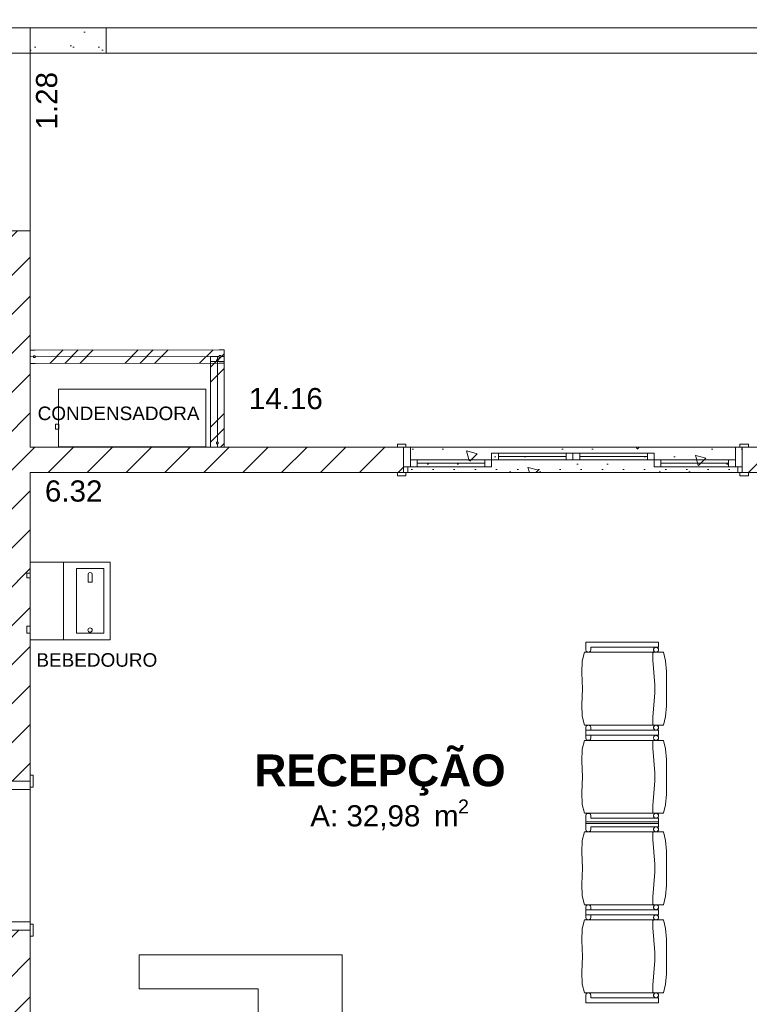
# Model space of a CAD drawing. Header units: millimetres. Extents: x 2826 to 3034, y 1533 to 1590.
# Tile 37 of 248: x 2942.42 to 2946.73, y 1551.17 to 1556.98. Entities that reach past the tile are written whole.
import ezdxf
from ezdxf.enums import TextEntityAlignment as Align

# ---------------------------------------------------------------- set-up
doc = ezdxf.new("R2010")
doc.units = ezdxf.units.MM
doc.set_wipeout_variables(frame=1)
doc.layers.add('_Caneta_No__220', color=7, linetype='Continuous', lineweight=15, true_color=0x8a8a8a)
doc.styles.add('ESTILO_GERADO_1', font='arialbd.ttf')
doc.styles.add('ESTILO_GERADO_2', font='arial.ttf')
pattern_1 = [(45, (15.86372, 12.64105), (-0.220971, 0.220971), []), (45, (15.81952, 12.68524), (-0.220971, 0.220971), []), (45, (15.77533, 12.72944), (-0.220971, 0.220971), [])]
pattern_2 = [(45, (15.86372, 12.64105), (-0.1149048, 0.1149048), [])]

# ---------------------------------------------------------------- blocks, each defined once
blk = doc.blocks.new('A$Cf44ad3b2')
at = {"layer": '_Caneta_No__220'}
h = blk.add_hatch(dxfattribs=at)
h.set_pattern_fill('CONCRETO_ESTRUTURAL_0005', color=256, style=0, pattern_type=2)
h.set_pattern_definition([(0, (15.8637, 12.64105), (0, 0.779423), [0.075, -0.375]), (0, (16.0887, 13.03076), (0, 0.779423), [0.075, -0.375]), (60, (15.8637, 12.64105), (-0.675, 0.389711), [0.075, -0.375]), (60, (16.3137, 12.64105), (-0.675, 0.389711), [0.075, -0.375]), (120, (15.9387, 12.64105), (0.675, 0.389711), [0.075, -0.375]), (120, (16.3887, 12.64105), (0.675, 0.389711), [0.075, -0.375]), (0, (15.86372, 12.71605), (0, 0.15), [0, -0.15, 0, -0.225]), (45, (15.93872, 12.71605), (-0.106066, 0.106066), [0, -0.1125, 0, -0.1875])])
h.paths.add_polyline_path([(35.1368, 23.6389), (34.6868, 23.6389), (34.6868, 23.4889), (35.1368, 23.4889)])
h = blk.add_hatch(dxfattribs=at)
h.set_pattern_fill('TIJOLO_COMUM_0005', color=256, style=0, pattern_type=2)
h.set_pattern_definition(pattern_2)
h.paths.add_polyline_path([(34.5368, 22.4389), (34.5368, 22.2889), (34.6868, 22.4389)])
h = blk.add_hatch(dxfattribs=at)
h.set_pattern_fill('GRANILITE___CINZA_CLARO__CC', color=256, style=0, pattern_type=2)
h.set_pattern_definition([(45, (15.8637, 12.64105), (-0.45928, 0.45928), [0.0625, -0.3125]), (45, (15.76666, 13.0033), (-0.45928, 0.45928), [0.0625, -0.3125]), (105, (15.8637, 12.64105), (0.627387, 0.168108), [0.0625, -0.3125]), (105, (16.1289, 12.9062), (0.627387, 0.168108), [0.0625, -0.3125]), (165, (15.9079, 12.68524), (0.168108, 0.627387), [0.0625, -0.3125]), (165, (16.1731, 12.9504), (0.168108, 0.627387), [0.0625, -0.3125]), (45, (15.81952, 12.68524), (-0.08838835, 0.08838835), [0, -0.125, 0, -0.1875]), (90, (15.86372, 12.72944), (-0.125, 0), [0, -0.09375, 0, -0.15625])])
h.paths.add_polyline_path([(36.8938, 21.1623), (36.8938, 21.0123), (38.8938, 21.0123), (38.8938, 21.1623)])
h = blk.add_hatch(dxfattribs=at)
h.set_pattern_fill('TIJOLO_COMUM_0005', color=256, style=0, pattern_type=2)
h.set_pattern_definition(pattern_2)
h.paths.add_polyline_path([(38.8938, 21.1623), (38.8938, 21.0123), (41.2542, 21.0123), (41.2542, 21.1623)])
h = blk.add_hatch(dxfattribs=at)
h.set_pattern_fill('TIJOLO_COMUM_0005', color=256, style=0, pattern_type=2)
h.set_pattern_definition(pattern_2)
h.paths.add_polyline_path([(34.6868, 18.311), (34.5368, 18.311), (34.5368, 13.991), (34.6868, 13.991)])
for p, q in [((34.6868, 23.6389), (15.8404, 23.6389)), ((20.8432, 23.6389), (46.8616, 23.6389)), ((34.6868, 23.6389), (34.6868, 21.1623)), ((46.8616, 23.6389), (34.6868, 23.6389)), ((34.6868, 22.4389), (34.6868, 23.6389)), ((16.6637, 22.4389), (34.6868, 22.4389)), ((34.7166, 21.7363), (34.6866, 21.7363)), ((35.8036, 21.738), (34.7166, 21.7363)), ((35.7537, 21.698), (35.7537, 21.668)), ((35.8336, 21.738), (35.8036, 21.738)), ((35.8337, 21.698), (35.8337, 21.668)), ((34.7168, 21.6563), (34.6868, 21.6563)), ((35.7537, 21.668), (35.7537, 21.1923)), ((35.8337, 21.668), (35.8337, 21.1923)), ((34.6868, 21.1623), (35.8241, 21.1623)), ((35.7537, 21.1923), (35.7537, 21.1623)), ((35.8241, 21.1623), (36.0044, 21.1623)), ((35.8337, 21.1923), (35.8337, 21.1623)), ((36.0044, 21.1623), (42.1342, 21.1623)), ((36.8568, 21.1623), (36.8568, 21.1813)), ((36.8568, 21.1813), (36.9068, 21.1813)), ((36.8938, 21.1623), (36.8568, 21.1623)), ((36.9068, 21.1623), (36.8568, 21.1623)), ((36.8938, 21.1623), (36.8568, 21.1623)), ((36.8938, 21.1623), (36.8568, 21.1623)), ((36.8938, 21.1623), (36.8938, 21.0473)), ((36.8938, 21.0473), (36.8938, 21.1623)), ((36.8938, 21.1623), (36.9338, 21.1623)), ((36.8938, 21.1623), (36.8938, 21.0473)), ((36.8938, 21.1623), (36.8938, 21.0473)), ((36.9068, 21.1813), (36.9068, 21.1623)), ((36.9338, 21.1623), (36.9338, 21.0473)), ((38.8538, 21.0473), (38.8538, 21.1623)), ((38.8538, 21.1623), (38.8938, 21.1623)), ((38.8808, 21.1813), (38.9308, 21.1813)), ((38.8808, 21.1623), (38.8808, 21.1813)), ((38.9308, 21.1623), (38.8808, 21.1623)), ((38.8938, 21.1623), (38.9308, 21.1623)), ((38.8938, 21.1623), (38.8938, 21.0473)), ((38.8938, 21.1623), (38.8938, 21.0473)), ((38.8938, 21.1623), (38.8938, 21.0473)), ((38.8938, 21.1623), (38.8938, 21.0473)), ((38.8938, 21.1623), (38.9308, 21.1623)), ((38.8938, 21.1623), (38.9308, 21.1623)), ((38.9308, 21.1813), (38.9308, 21.1623)), ((37.4138, 21.1273), (37.4538, 21.1273)), ((37.4138, 21.0873), (37.4138, 21.1273)), ((37.4538, 21.1273), (37.4538, 21.0873)), ((37.8538, 21.1073), (37.4538, 21.1073)), ((37.8538, 21.0873), (37.8538, 21.1273)), ((37.8538, 21.1273), (37.8938, 21.1273)), ((37.8938, 21.1273), (37.8938, 21.0873)), ((37.9338, 21.1273), (37.8938, 21.1273)), ((37.8938, 21.1273), (37.8938, 21.0873)), ((37.9338, 21.0873), (37.9338, 21.1273)), ((37.9338, 21.1073), (38.3338, 21.1073)), ((38.3738, 21.1273), (38.3338, 21.1273)), ((38.3338, 21.1273), (38.3338, 21.0873)), ((38.3738, 21.0873), (38.3738, 21.1273)), ((36.8938, 21.0473), (36.8938, 21.0123)), ((36.8938, 21.0123), (36.8938, 21.0473)), ((36.8938, 21.0473), (36.9188, 21.0473)), ((36.9338, 21.0473), (36.8938, 21.0473)), ((36.8938, 21.0473), (36.8938, 21.0123)), ((36.8938, 21.0473), (36.8938, 21.0123)), ((36.9188, 21.0473), (36.9188, 21.0123)), ((36.9738, 21.0873), (36.9338, 21.0873)), ((36.9338, 21.0873), (36.9338, 21.0473)), ((36.9338, 21.0473), (36.9738, 21.0473)), ((36.9738, 21.0473), (36.9738, 21.0873)), ((36.9738, 21.0673), (37.3738, 21.0673)), ((37.4138, 21.0873), (37.3738, 21.0873)), ((37.3738, 21.0873), (37.3738, 21.0473)), ((37.3738, 21.0473), (37.4138, 21.0473)), ((37.4138, 21.0473), (37.4138, 21.0873)), ((37.4538, 21.0873), (37.4138, 21.0873)), ((37.8938, 21.0873), (37.8538, 21.0873)), ((37.8938, 21.0873), (37.9338, 21.0873)), ((38.3338, 21.0873), (38.3738, 21.0873)), ((38.3738, 21.0873), (38.4138, 21.0873)), ((38.3738, 21.0473), (38.3738, 21.0873)), ((38.4138, 21.0473), (38.3738, 21.0473)), ((38.4138, 21.0873), (38.4138, 21.0473)), ((38.8138, 21.0673), (38.4138, 21.0673)), ((38.8138, 21.0473), (38.8138, 21.0873)), ((38.8138, 21.0873), (38.8538, 21.0873)), ((38.8538, 21.0473), (38.8138, 21.0473)), ((38.8538, 21.0873), (38.8538, 21.0473)), ((38.8938, 21.0473), (38.8538, 21.0473)), ((38.8688, 21.0123), (38.8688, 21.0473)), ((38.8688, 21.0473), (38.8938, 21.0473)), ((38.8938, 21.0473), (38.8938, 21.0123)), ((38.8938, 21.0473), (38.8938, 21.0123)), ((38.8938, 21.0473), (38.8938, 21.0123)), ((38.8938, 21.0473), (38.8938, 21.0123)), ((41.0042, 21.0123), (34.6868, 21.0123)), ((34.6868, 21.0123), (34.6868, 15.7915)), ((36.8938, 21.0123), (36.8568, 21.0123)), ((36.8568, 20.9933), (36.8568, 21.0123)), ((36.8568, 21.0123), (36.9068, 21.0123)), ((36.8938, 21.0123), (36.8568, 21.0123)), ((36.8938, 21.0123), (36.8568, 21.0123)), ((36.9068, 20.9933), (36.8568, 20.9933)), ((36.9188, 21.0123), (36.8938, 21.0123)), ((36.9068, 21.0123), (36.9068, 20.9933)), ((38.8938, 21.0123), (38.8688, 21.0123)), ((38.8808, 21.0123), (38.9308, 21.0123)), ((38.8808, 20.9933), (38.8808, 21.0123)), ((38.9308, 20.9933), (38.8808, 20.9933)), ((38.8938, 21.0123), (38.9308, 21.0123)), ((38.8938, 21.0123), (38.9308, 21.0123)), ((38.8938, 21.0123), (38.9308, 21.0123)), ((38.9308, 21.0123), (38.9308, 20.9933)), ((34.6868, 20.4844), (34.6868, 20.0256)), ((35.1598, 20.4844), (34.6868, 20.4844)), ((34.8852, 20.4844), (34.8852, 20.0256)), ((35.1598, 20.0256), (35.1598, 20.4844)), ((34.9614, 20.4463), (34.9614, 20.0637)), ((35.1217, 20.4463), (34.9614, 20.4463)), ((35.1217, 20.0637), (35.1217, 20.4463)), ((34.9614, 20.0637), (35.1217, 20.0637)), ((34.6868, 20.0256), (35.1598, 20.0256)), ((37.9707, 20.0118), (37.9707, 19.9668)), ((38.4, 20.0118), (37.9707, 20.0118)), ((38.4, 19.9818), (38.4, 20.0118)), ((37.9628, 19.9518), (37.9475, 19.8999)), ((38.4286, 19.9518), (37.9628, 19.9518)), ((37.9707, 19.9668), (37.973, 19.958)), ((37.973, 19.958), (37.9805, 19.9526)), ((37.9805, 19.9526), (37.9898, 19.9526)), ((37.9898, 19.9526), (37.9973, 19.958)), ((37.9973, 19.958), (38.0002, 19.9668)), ((38.0002, 19.9668), (38.0002, 19.9818)), ((38.0002, 19.9818), (38.4, 19.9818)), ((38.365, 19.9445), (38.3653, 19.9459)), ((38.365, 19.9438), (38.365, 19.9445)), ((38.366, 19.9058), (38.365, 19.9438)), ((38.3653, 19.9459), (38.3657, 19.9472)), ((38.3657, 19.9472), (38.3664, 19.9484)), ((38.3664, 19.9484), (38.3673, 19.9495)), ((38.3673, 19.9495), (38.3684, 19.9504)), ((38.3684, 19.9504), (38.3696, 19.9511)), ((38.3696, 19.9511), (38.3709, 19.9516)), ((38.3709, 19.9516), (38.3723, 19.9518)), ((38.4412, 19.9015), (38.4286, 19.9518)), ((37.9475, 19.8999), (37.9472, 19.8298)), ((38.377, 19.7603), (38.366, 19.9058)), ((38.4463, 19.8388), (38.4412, 19.9015)), ((37.9472, 19.8298), (37.9514, 19.7368)), ((38.4463, 19.7368), (38.4463, 19.8388)), ((37.9514, 19.7368), (37.9472, 19.6439)), ((38.366, 19.5678), (38.377, 19.7133)), ((38.377, 19.7133), (38.377, 19.7603)), ((38.4463, 19.6348), (38.4463, 19.7368)), ((37.9472, 19.6439), (37.9475, 19.5737)), ((38.4412, 19.5721), (38.4463, 19.6348)), ((37.9475, 19.5737), (37.9628, 19.5218)), ((38.365, 19.5298), (38.366, 19.5678)), ((38.4286, 19.5218), (38.4412, 19.5721)), ((37.9628, 19.5218), (38.4286, 19.5218)), ((37.973, 19.5156), (37.9707, 19.5068)), ((37.9707, 19.5068), (37.9707, 19.4618)), ((37.9707, 19.4915), (37.9707, 19.4465)), ((38.4, 19.4915), (37.9707, 19.4915)), ((37.9805, 19.5211), (37.973, 19.5156)), ((37.9898, 19.5211), (37.9805, 19.5211)), ((37.9973, 19.5156), (37.9898, 19.5211)), ((38.0002, 19.5068), (37.9973, 19.5156)), ((38.0002, 19.4918), (38.0002, 19.5068)), ((38.4, 19.4918), (38.0002, 19.4918)), ((38.365, 19.5291), (38.365, 19.5298)), ((38.3653, 19.5277), (38.365, 19.5291)), ((38.3657, 19.5264), (38.3653, 19.5277)), ((38.3664, 19.5252), (38.3657, 19.5264)), ((38.3673, 19.5241), (38.3664, 19.5252)), ((38.3684, 19.5232), (38.3673, 19.5241)), ((38.3696, 19.5225), (38.3684, 19.5232)), ((38.4, 19.4618), (38.4, 19.4918)), ((38.4, 19.4615), (38.4, 19.4915)), ((37.9628, 19.4315), (37.9475, 19.3796)), ((38.4286, 19.4315), (37.9628, 19.4315)), ((37.9707, 19.4618), (38.4, 19.4618)), ((37.9707, 19.4465), (37.973, 19.4377)), ((37.973, 19.4377), (37.9805, 19.4323)), ((37.9805, 19.4323), (37.9898, 19.4323)), ((37.9898, 19.4323), (37.9973, 19.4377)), ((37.9973, 19.4377), (38.0002, 19.4465)), ((38.0002, 19.4465), (38.0002, 19.4615)), ((38.0002, 19.4615), (38.4, 19.4615)), ((38.365, 19.4242), (38.3653, 19.4256)), ((38.365, 19.4235), (38.365, 19.4242)), ((38.366, 19.3855), (38.365, 19.4235)), ((38.3653, 19.4256), (38.3657, 19.4269)), ((38.3657, 19.4269), (38.3664, 19.4281)), ((38.3664, 19.4281), (38.3673, 19.4292)), ((38.3673, 19.4292), (38.3684, 19.4301)), ((38.3684, 19.4301), (38.3696, 19.4308)), ((38.3696, 19.4308), (38.3709, 19.4313)), ((38.3709, 19.4313), (38.3723, 19.4315)), ((38.4412, 19.3812), (38.4286, 19.4315)), ((37.9475, 19.3796), (37.9472, 19.3095)), ((38.377, 19.24), (38.366, 19.3855)), ((38.4463, 19.3186), (38.4412, 19.3812)), ((37.9472, 19.3095), (37.9514, 19.2165)), ((38.4463, 19.2165), (38.4463, 19.3186)), ((34.6868, 19.191), (34.5368, 19.191)), ((34.6868, 19.191), (34.5368, 19.191)), ((34.6868, 19.191), (34.5368, 19.191)), ((34.6868, 19.191), (34.5368, 19.191)), ((34.6868, 19.191), (34.6868, 19.226)), ((34.7058, 19.226), (34.6868, 19.226)), ((34.6868, 19.226), (34.6868, 19.156)), ((34.6868, 19.191), (34.6868, 19.226)), ((34.6868, 19.191), (34.6868, 19.226)), ((34.6868, 19.141), (34.6868, 19.191)), ((34.7058, 19.156), (34.7058, 19.226)), ((37.9514, 19.2165), (37.9472, 19.1236)), ((38.366, 19.0475), (38.377, 19.193)), ((38.377, 19.193), (38.377, 19.24)), ((38.4463, 19.1145), (38.4463, 19.2165)), ((34.5668, 19.141), (34.6868, 19.141)), ((34.6868, 19.156), (34.7058, 19.156)), ((37.9472, 19.1236), (37.9475, 19.0534)), ((38.4412, 19.0518), (38.4463, 19.1145)), ((37.9475, 19.0534), (37.9628, 19.0015)), ((38.365, 19.0095), (38.366, 19.0475)), ((38.365, 19.0088), (38.365, 19.0095)), ((38.3653, 19.0074), (38.365, 19.0088)), ((38.4286, 19.0015), (38.4412, 19.0518)), ((37.9628, 19.0015), (38.4286, 19.0015)), ((37.973, 18.9953), (37.9707, 18.9865)), ((37.9707, 18.9865), (37.9707, 18.9415)), ((37.9707, 18.9516), (37.9707, 18.9066)), ((38.4, 18.9516), (37.9707, 18.9516)), ((37.9805, 19.0008), (37.973, 18.9953)), ((37.9898, 19.0008), (37.9805, 19.0008)), ((37.9973, 18.9953), (37.9898, 19.0008)), ((38.0002, 18.9865), (37.9973, 18.9953)), ((38.0002, 18.9715), (38.0002, 18.9865)), ((38.4, 18.9715), (38.0002, 18.9715)), ((38.3657, 19.0061), (38.3653, 19.0074)), ((38.3664, 19.0049), (38.3657, 19.0061)), ((38.3673, 19.0038), (38.3664, 19.0049)), ((38.3684, 19.0029), (38.3673, 19.0038)), ((38.3696, 19.0022), (38.3684, 19.0029)), ((38.4, 18.9415), (38.4, 18.9715)), ((38.4, 18.9216), (38.4, 18.9516)), ((37.9707, 18.9415), (38.4, 18.9415)), ((37.9707, 18.9066), (37.973, 18.8978)), ((37.973, 18.8978), (37.9805, 18.8923)), ((37.9805, 18.8923), (37.9898, 18.8923)), ((37.9898, 18.8923), (37.9973, 18.8978)), ((37.9973, 18.8978), (38.0002, 18.9066)), ((38.0002, 18.9066), (38.0002, 18.9216)), ((38.0002, 18.9216), (38.4, 18.9216)), ((37.9475, 18.8397), (37.9472, 18.7696)), ((37.9628, 18.8916), (37.9475, 18.8397)), ((38.4286, 18.8916), (37.9628, 18.8916)), ((38.365, 18.8843), (38.3653, 18.8857)), ((38.365, 18.8836), (38.365, 18.8843)), ((38.366, 18.8456), (38.365, 18.8836)), ((38.3653, 18.8857), (38.3657, 18.887)), ((38.3657, 18.887), (38.3664, 18.8882)), ((38.377, 18.7001), (38.366, 18.8456)), ((38.3664, 18.8882), (38.3673, 18.8893)), ((38.3673, 18.8893), (38.3684, 18.8902)), ((38.3684, 18.8902), (38.3696, 18.8909)), ((38.3696, 18.8909), (38.3709, 18.8914)), ((38.3709, 18.8914), (38.3723, 18.8916)), ((38.4412, 18.8413), (38.4286, 18.8916)), ((38.4463, 18.7786), (38.4412, 18.8413)), ((38.4463, 18.6766), (38.4463, 18.7786)), ((37.9472, 18.7696), (37.9514, 18.6766)), ((37.9514, 18.6766), (37.9472, 18.5836)), ((38.377, 18.6531), (38.377, 18.7001)), ((38.4463, 18.5746), (38.4463, 18.6766)), ((38.366, 18.5076), (38.377, 18.6531)), ((37.9472, 18.5836), (37.9475, 18.5135)), ((38.4412, 18.5119), (38.4463, 18.5746)), ((37.9475, 18.5135), (37.9628, 18.4616)), ((38.365, 18.4696), (38.366, 18.5076)), ((38.4286, 18.4616), (38.4412, 18.5119)), ((37.9628, 18.4616), (38.4286, 18.4616)), ((37.973, 18.4554), (37.9707, 18.4466)), ((37.9707, 18.4466), (37.9707, 18.4016)), ((37.9707, 18.4313), (37.9707, 18.3863)), ((38.4, 18.4313), (37.9707, 18.4313)), ((37.9805, 18.4609), (37.973, 18.4554)), ((37.9898, 18.4609), (37.9805, 18.4609)), ((37.9973, 18.4554), (37.9898, 18.4609)), ((38.0002, 18.4466), (37.9973, 18.4554)), ((38.0002, 18.4316), (38.0002, 18.4466)), ((38.4, 18.4316), (38.0002, 18.4316)), ((38.365, 18.4689), (38.365, 18.4696)), ((38.3653, 18.4675), (38.365, 18.4689)), ((38.3657, 18.4662), (38.3653, 18.4675)), ((38.3664, 18.465), (38.3657, 18.4662)), ((38.3673, 18.4639), (38.3664, 18.465)), ((38.3684, 18.463), (38.3673, 18.4639)), ((38.3696, 18.4623), (38.3684, 18.463)), ((38.4, 18.4016), (38.4, 18.4316)), ((38.4, 18.4013), (38.4, 18.4313)), ((37.9628, 18.3713), (37.9475, 18.3194)), ((38.4286, 18.3713), (37.9628, 18.3713)), ((37.9707, 18.4016), (38.4, 18.4016)), ((37.9707, 18.3863), (37.973, 18.3775)), ((37.973, 18.3775), (37.9805, 18.372)), ((37.9805, 18.372), (37.9898, 18.372)), ((37.9898, 18.372), (37.9973, 18.3775)), ((37.9973, 18.3775), (38.0002, 18.3863)), ((38.0002, 18.3863), (38.0002, 18.4013)), ((38.0002, 18.4013), (38.4, 18.4013)), ((38.3664, 18.3679), (38.3673, 18.369)), ((38.3673, 18.369), (38.3684, 18.3699)), ((38.3684, 18.3699), (38.3696, 18.3706)), ((38.3696, 18.3706), (38.3709, 18.3711)), ((38.3709, 18.3711), (38.3723, 18.3713)), ((38.4412, 18.321), (38.4286, 18.3713)), ((34.6868, 18.311), (34.5368, 18.311)), ((34.5368, 18.311), (34.6868, 18.311)), ((34.6868, 18.311), (34.5368, 18.311)), ((34.6868, 18.311), (34.5368, 18.311)), ((34.6868, 18.361), (34.5668, 18.361)), ((34.6868, 18.311), (34.6868, 18.361)), ((34.6868, 18.346), (34.6868, 18.276)), ((34.7058, 18.346), (34.6868, 18.346)), ((34.6868, 18.311), (34.6868, 18.276)), ((34.6868, 18.311), (34.6868, 18.276)), ((34.6868, 18.311), (34.6868, 18.276)), ((34.7058, 18.276), (34.7058, 18.346)), ((37.9475, 18.3194), (37.9472, 18.2493)), ((38.365, 18.364), (38.3653, 18.3654)), ((38.365, 18.3633), (38.365, 18.364)), ((38.366, 18.3253), (38.365, 18.3633)), ((38.3653, 18.3654), (38.3657, 18.3667)), ((38.3657, 18.3667), (38.3664, 18.3679)), ((38.377, 18.1798), (38.366, 18.3253)), ((38.4463, 18.2583), (38.4412, 18.321)), ((34.6868, 18.276), (34.7058, 18.276)), ((38.4463, 18.1563), (38.4463, 18.2583)), ((37.9472, 18.2493), (37.9514, 18.1563)), ((36.531, 18.1659), (35.3308, 18.1659)), ((35.3308, 18.1659), (35.3308, 17.964)), ((36.531, 15.7915), (36.531, 18.1659)), ((37.9514, 18.1563), (37.9472, 18.0633)), ((38.377, 18.1328), (38.377, 18.1798)), ((38.4463, 18.0543), (38.4463, 18.1563)), ((38.366, 17.9873), (38.377, 18.1328)), ((37.9472, 18.0633), (37.9475, 17.9932)), ((38.4412, 17.9916), (38.4463, 18.0543)), ((35.3308, 17.964), (36.0337, 17.964)), ((36.0337, 17.964), (36.0337, 15.7915)), ((37.9475, 17.9932), (37.9628, 17.9413)), ((38.365, 17.9493), (38.366, 17.9873)), ((38.4286, 17.9413), (38.4412, 17.9916)), ((37.9628, 17.9413), (38.4286, 17.9413)), ((37.973, 17.9351), (37.9707, 17.9263)), ((37.9707, 17.9263), (37.9707, 17.8813)), ((37.9805, 17.9406), (37.973, 17.9351)), ((37.9898, 17.9406), (37.9805, 17.9406)), ((37.9973, 17.9351), (37.9898, 17.9406)), ((38.0002, 17.9263), (37.9973, 17.9351)), ((38.0002, 17.9113), (38.0002, 17.9263)), ((38.4, 17.9113), (38.0002, 17.9113)), ((38.365, 17.9486), (38.365, 17.9493)), ((38.3653, 17.9472), (38.365, 17.9486)), ((38.3657, 17.9459), (38.3653, 17.9472)), ((38.3664, 17.9447), (38.3657, 17.9459)), ((38.3673, 17.9436), (38.3664, 17.9447)), ((38.3684, 17.9427), (38.3673, 17.9436)), ((38.3696, 17.942), (38.3684, 17.9427)), ((38.4, 17.8813), (38.4, 17.9113)), ((37.9707, 17.8813), (38.4, 17.8813))]:
    blk.add_line(p, q, dxfattribs=at)
for points in [[(16.6721, 13.841), (34.6868, 13.841), (34.6907, 12.0631), (41.0042, 12.077), (41.0042, 13.841), (56.8474, 13.841), (56.8474, 29.4086), (46.8616, 29.4086), (46.8616, 23.6389), (34.6868, 23.6389), (34.6868, 22.4389), (16.6721, 22.4389)], [(35.1368, 23.6389), (34.6868, 23.6389), (34.6868, 23.4889), (35.1368, 23.4889)], [(35.7253, 21.5043), (34.8553, 21.5043), (34.8553, 21.1643), (35.7253, 21.1643)], [(35.7253, 21.5043), (34.8553, 21.5043), (34.8553, 21.1643), (35.7253, 21.1643)], [(35.7253, 21.5043), (34.8553, 21.5043), (34.8553, 21.1643), (35.7253, 21.1643)], [(34.8573, 21.2693), (34.8573, 21.2993), (34.8373, 21.2993), (34.8373, 21.2693)], [(34.8573, 21.2693), (34.8573, 21.2993), (34.8373, 21.2993), (34.8373, 21.2693)], [(34.8573, 21.2693), (34.8573, 21.2993), (34.8373, 21.2993), (34.8373, 21.2693)], [(34.8573, 21.2693), (34.8573, 21.2993), (34.8373, 21.2993), (34.8373, 21.2693)], [(34.8573, 21.2693), (34.8573, 21.2993), (34.8373, 21.2993), (34.8373, 21.2693)], [(34.8573, 21.2693), (34.8573, 21.2993), (34.8373, 21.2993), (34.8373, 21.2693)], [(36.8938, 21.1623), (36.8938, 21.0123), (38.8938, 21.0123), (38.8938, 21.1623)], [(37.8538, 21.1073), (37.4538, 21.1073), (37.4538, 21.1273), (37.8538, 21.1273)], [(37.8538, 21.0873), (37.4538, 21.0873), (37.4538, 21.1073), (37.8538, 21.1073)], [(37.9338, 21.1073), (38.3338, 21.1073), (38.3338, 21.1273), (37.9338, 21.1273)], [(37.9338, 21.0873), (38.3338, 21.0873), (38.3338, 21.1073), (37.9338, 21.1073)], [(36.9738, 21.0673), (37.3738, 21.0673), (37.3738, 21.0873), (36.9738, 21.0873)], [(36.9738, 21.0473), (37.3738, 21.0473), (37.3738, 21.0673), (36.9738, 21.0673)], [(38.8138, 21.0673), (38.4138, 21.0673), (38.4138, 21.0873), (38.8138, 21.0873)], [(38.8138, 21.0473), (38.4138, 21.0473), (38.4138, 21.0673), (38.8138, 21.0673)], [(34.6868, 20.0256), (35.1598, 20.0256), (35.1598, 20.4844), (34.6868, 20.4844)], [(34.6868, 20.3915), (34.6868, 20.4185), (34.6668, 20.4185), (34.6668, 20.3915)], [(35.0302, 20.3655), (35.0529, 20.3655), (35.0529, 20.4133), (35.0514, 20.4182), (35.0473, 20.4217), (35.0416, 20.423), (35.0358, 20.4217), (35.0318, 20.4182), (35.0302, 20.4133)], [(34.6868, 20.064), (34.6868, 20.106), (34.6668, 20.106), (34.6668, 20.064)], [(37.9707, 20.0118), (37.9707, 19.9668), (37.973, 19.958), (37.9805, 19.9526), (37.9898, 19.9526), (37.9973, 19.958), (38.0002, 19.9668), (38.0002, 19.9818), (38.4, 19.9818), (38.4, 20.0118)], [(37.9628, 19.9518), (37.9475, 19.8999), (37.9472, 19.8298), (37.9514, 19.7368), (37.9472, 19.6439), (37.9475, 19.5737), (37.9628, 19.5218), (38.4286, 19.5218), (38.4412, 19.5721), (38.4463, 19.6348), (38.4463, 19.7368), (38.4463, 19.8388), (38.4412, 19.9015), (38.4286, 19.9518)], [(38.4, 19.9668), (38.3998, 19.9694), (38.3991, 19.972), (38.398, 19.9743), (38.3965, 19.9765), (38.3946, 19.9783), (38.3925, 19.9798), (38.3901, 19.9809), (38.3876, 19.9816), (38.385, 19.9818), (38.3824, 19.9816), (38.3799, 19.9809), (38.3775, 19.9798), (38.3754, 19.9783), (38.3735, 19.9765), (38.372, 19.9743), (38.3709, 19.972), (38.3702, 19.9694), (38.37, 19.9668), (38.3702, 19.9642), (38.3709, 19.9617), (38.372, 19.9593), (38.3735, 19.9572), (38.3754, 19.9553), (38.3775, 19.9538), (38.3799, 19.9527), (38.3824, 19.952), (38.385, 19.9518), (38.3876, 19.952), (38.3901, 19.9527), (38.3925, 19.9538), (38.3946, 19.9553), (38.3965, 19.9572), (38.398, 19.9593), (38.3991, 19.9617), (38.3998, 19.9642)], [(38.0002, 19.4918), (38.0002, 19.5068), (37.9973, 19.5156), (37.9898, 19.5211), (37.9805, 19.5211), (37.973, 19.5156), (37.9707, 19.5068), (37.9707, 19.4618), (38.4, 19.4618), (38.4, 19.4918)], [(37.9707, 19.4915), (37.9707, 19.4465), (37.973, 19.4377), (37.9805, 19.4323), (37.9898, 19.4323), (37.9973, 19.4377), (38.0002, 19.4465), (38.0002, 19.4615), (38.4, 19.4615), (38.4, 19.4915)], [(38.4, 19.5068), (38.3998, 19.5094), (38.3991, 19.512), (38.398, 19.5143), (38.3965, 19.5165), (38.3946, 19.5183), (38.3925, 19.5198), (38.3901, 19.5209), (38.3876, 19.5216), (38.385, 19.5218), (38.3824, 19.5216), (38.3799, 19.5209), (38.3775, 19.5198), (38.3754, 19.5183), (38.3735, 19.5165), (38.372, 19.5143), (38.3709, 19.512), (38.3702, 19.5094), (38.37, 19.5068), (38.3702, 19.5042), (38.3709, 19.5017), (38.372, 19.4993), (38.3735, 19.4972), (38.3754, 19.4953), (38.3775, 19.4938), (38.3799, 19.4927), (38.3824, 19.492), (38.385, 19.4918), (38.3876, 19.492), (38.3901, 19.4927), (38.3925, 19.4938), (38.3946, 19.4953), (38.3965, 19.4972), (38.398, 19.4993), (38.3991, 19.5017), (38.3998, 19.5042)], [(37.9628, 19.4315), (37.9475, 19.3796), (37.9472, 19.3095), (37.9514, 19.2165), (37.9472, 19.1236), (37.9475, 19.0534), (37.9628, 19.0015), (38.4286, 19.0015), (38.4412, 19.0518), (38.4463, 19.1145), (38.4463, 19.2165), (38.4463, 19.3186), (38.4412, 19.3812), (38.4286, 19.4315)], [(38.4, 19.4465), (38.3998, 19.4491), (38.3991, 19.4517), (38.398, 19.454), (38.3965, 19.4562), (38.3946, 19.458), (38.3925, 19.4595), (38.3901, 19.4606), (38.3876, 19.4613), (38.385, 19.4615), (38.3824, 19.4613), (38.3799, 19.4606), (38.3775, 19.4595), (38.3754, 19.458), (38.3735, 19.4562), (38.372, 19.454), (38.3709, 19.4517), (38.3702, 19.4491), (38.37, 19.4465), (38.3702, 19.4439), (38.3709, 19.4414), (38.372, 19.439), (38.3735, 19.4369), (38.3754, 19.435), (38.3775, 19.4335), (38.3799, 19.4324), (38.3824, 19.4318), (38.385, 19.4315), (38.3876, 19.4318), (38.3901, 19.4324), (38.3925, 19.4335), (38.3946, 19.435), (38.3965, 19.4369), (38.398, 19.439), (38.3991, 19.4414), (38.3998, 19.4439)], [(38.0002, 18.9715), (38.0002, 18.9865), (37.9973, 18.9953), (37.9898, 19.0008), (37.9805, 19.0008), (37.973, 18.9953), (37.9707, 18.9865), (37.9707, 18.9415), (38.4, 18.9415), (38.4, 18.9715)], [(37.9707, 18.9516), (37.9707, 18.9066), (37.973, 18.8978), (37.9805, 18.8923), (37.9898, 18.8923), (37.9973, 18.8978), (38.0002, 18.9066), (38.0002, 18.9216), (38.4, 18.9216), (38.4, 18.9516)], [(38.4, 18.9865), (38.3998, 18.9891), (38.3991, 18.9917), (38.398, 18.994), (38.3965, 18.9962), (38.3946, 18.998), (38.3925, 18.9995), (38.3901, 19.0006), (38.3876, 19.0013), (38.385, 19.0015), (38.3824, 19.0013), (38.3799, 19.0006), (38.3775, 18.9995), (38.3754, 18.998), (38.3735, 18.9962), (38.372, 18.994), (38.3709, 18.9917), (38.3702, 18.9891), (38.37, 18.9865), (38.3702, 18.9839), (38.3709, 18.9814), (38.372, 18.979), (38.3735, 18.9769), (38.3754, 18.975), (38.3775, 18.9735), (38.3799, 18.9724), (38.3824, 18.9718), (38.385, 18.9715), (38.3876, 18.9718), (38.3901, 18.9724), (38.3925, 18.9735), (38.3946, 18.975), (38.3965, 18.9769), (38.398, 18.979), (38.3991, 18.9814), (38.3998, 18.9839)], [(38.4, 18.9066), (38.3998, 18.9092), (38.3991, 18.9117), (38.398, 18.9141), (38.3965, 18.9162), (38.3946, 18.9181), (38.3925, 18.9196), (38.3901, 18.9207), (38.3876, 18.9214), (38.385, 18.9216), (38.3824, 18.9214), (38.3799, 18.9207), (38.3775, 18.9196), (38.3754, 18.9181), (38.3735, 18.9162), (38.372, 18.9141), (38.3709, 18.9117), (38.3702, 18.9092), (38.37, 18.9066), (38.3702, 18.904), (38.3709, 18.9015), (38.372, 18.8991), (38.3735, 18.897), (38.3754, 18.8951), (38.3775, 18.8936), (38.3799, 18.8925), (38.3824, 18.8918), (38.385, 18.8916), (38.3876, 18.8918), (38.3901, 18.8925), (38.3925, 18.8936), (38.3946, 18.8951), (38.3965, 18.897), (38.398, 18.8991), (38.3991, 18.9015), (38.3998, 18.904)], [(37.9628, 18.8916), (37.9475, 18.8397), (37.9472, 18.7696), (37.9514, 18.6766), (37.9472, 18.5836), (37.9475, 18.5135), (37.9628, 18.4616), (38.4286, 18.4616), (38.4412, 18.5119), (38.4463, 18.5746), (38.4463, 18.6766), (38.4463, 18.7786), (38.4412, 18.8413), (38.4286, 18.8916)], [(38.0002, 18.4316), (38.0002, 18.4466), (37.9973, 18.4554), (37.9898, 18.4609), (37.9805, 18.4609), (37.973, 18.4554), (37.9707, 18.4466), (37.9707, 18.4016), (38.4, 18.4016), (38.4, 18.4316)], [(37.9707, 18.4313), (37.9707, 18.3863), (37.973, 18.3775), (37.9805, 18.372), (37.9898, 18.372), (37.9973, 18.3775), (38.0002, 18.3863), (38.0002, 18.4013), (38.4, 18.4013), (38.4, 18.4313)], [(38.4, 18.4466), (38.3998, 18.4492), (38.3991, 18.4517), (38.398, 18.4541), (38.3965, 18.4562), (38.3946, 18.4581), (38.3925, 18.4596), (38.3901, 18.4607), (38.3876, 18.4614), (38.385, 18.4616), (38.3824, 18.4614), (38.3799, 18.4607), (38.3775, 18.4596), (38.3754, 18.4581), (38.3735, 18.4562), (38.372, 18.4541), (38.3709, 18.4517), (38.3702, 18.4492), (38.37, 18.4466), (38.3702, 18.444), (38.3709, 18.4415), (38.372, 18.4391), (38.3735, 18.437), (38.3754, 18.4351), (38.3775, 18.4336), (38.3799, 18.4325), (38.3824, 18.4318), (38.385, 18.4316), (38.3876, 18.4318), (38.3901, 18.4325), (38.3925, 18.4336), (38.3946, 18.4351), (38.3965, 18.437), (38.398, 18.4391), (38.3991, 18.4415), (38.3998, 18.444)], [(37.9628, 18.3713), (37.9475, 18.3194), (37.9472, 18.2493), (37.9514, 18.1563), (37.9472, 18.0633), (37.9475, 17.9932), (37.9628, 17.9413), (38.4286, 17.9413), (38.4412, 17.9916), (38.4463, 18.0543), (38.4463, 18.1563), (38.4463, 18.2583), (38.4412, 18.321), (38.4286, 18.3713)], [(38.4, 18.3863), (38.3998, 18.3889), (38.3991, 18.3914), (38.398, 18.3938), (38.3965, 18.3959), (38.3946, 18.3978), (38.3925, 18.3993), (38.3901, 18.4004), (38.3876, 18.4011), (38.385, 18.4013), (38.3824, 18.4011), (38.3799, 18.4004), (38.3775, 18.3993), (38.3754, 18.3978), (38.3735, 18.3959), (38.372, 18.3938), (38.3709, 18.3914), (38.3702, 18.3889), (38.37, 18.3863), (38.3702, 18.3837), (38.3709, 18.3812), (38.372, 18.3788), (38.3735, 18.3767), (38.3754, 18.3748), (38.3775, 18.3733), (38.3799, 18.3722), (38.3824, 18.3715), (38.385, 18.3713), (38.3876, 18.3715), (38.3901, 18.3722), (38.3925, 18.3733), (38.3946, 18.3748), (38.3965, 18.3767), (38.398, 18.3788), (38.3991, 18.3812), (38.3998, 18.3837)], [(38.0002, 17.9113), (38.0002, 17.9263), (37.9973, 17.9351), (37.9898, 17.9406), (37.9805, 17.9406), (37.973, 17.9351), (37.9707, 17.9263), (37.9707, 17.8813), (38.4, 17.8813), (38.4, 17.9113)], [(38.4, 17.9263), (38.3998, 17.9289), (38.3991, 17.9314), (38.398, 17.9338), (38.3965, 17.9359), (38.3946, 17.9378), (38.3925, 17.9393), (38.3901, 17.9404), (38.3876, 17.9411), (38.385, 17.9413), (38.3824, 17.9411), (38.3799, 17.9404), (38.3775, 17.9393), (38.3754, 17.9378), (38.3735, 17.9359), (38.372, 17.9338), (38.3709, 17.9314), (38.3702, 17.9289), (38.37, 17.9263), (38.3702, 17.9237), (38.3709, 17.9212), (38.372, 17.9188), (38.3735, 17.9167), (38.3754, 17.9148), (38.3775, 17.9133), (38.3799, 17.9122), (38.3824, 17.9115), (38.385, 17.9113), (38.3876, 17.9115), (38.3901, 17.9122), (38.3925, 17.9133), (38.3946, 17.9148), (38.3965, 17.9167), (38.398, 17.9188), (38.3991, 17.9212), (38.3998, 17.9237)]]:
    blk.add_lwpolyline(points, close=True, dxfattribs=at)
for points in [[(34.6868, 23.6389), (15.8404, 23.6389)], [(46.8616, 23.6389), (34.6868, 23.6389)], [(15.9908, 23.4889), (34.6868, 23.4889)], [(34.6868, 23.4889), (46.8616, 23.4889)], [(34.6868, 22.4389), (34.5368, 22.4389)], [(34.6866, 21.7363), (35.8336, 21.738)], [(34.6866, 21.7363), (34.6867, 21.6963), (34.6868, 21.6563)], [(35.7537, 21.1623), (35.7537, 21.698)], [(35.8337, 21.698), (35.7937, 21.698), (35.7537, 21.698)], [(35.7937, 21.1623), (35.7937, 21.698)], [(35.8338, 21.658), (35.8337, 21.698), (35.8336, 21.738)], [(35.8337, 21.1623), (35.8337, 21.698)], [(35.7537, 21.1623), (35.7937, 21.1623), (35.8337, 21.1623)], [(41.2542, 21.1623), (38.8938, 21.1623)], [(34.6868, 19.191), (34.6868, 21.0123)], [(34.6868, 21.0123), (36.8938, 21.0123)], [(38.8938, 21.0123), (41.0042, 21.0123)], [(34.6868, 15.7915), (34.6868, 18.311)]]:
    blk.add_lwpolyline(points, dxfattribs=at)
blk.add_circle((35.0416, 20.0827), 0.0127, dxfattribs=at)
for centre, start_param, end_param in [((38.385, 19.9668), 4.712389, 7.853982), ((38.385, 19.9668), 1.570796, 4.712389), ((38.385, 19.5068), 4.712389, 7.853982), ((38.385, 19.5068), 1.570796, 4.712389), ((38.385, 19.4465), 4.712389, 7.853982), ((38.385, 19.4465), 1.570796, 4.712389), ((38.385, 18.9865), 4.712389, 7.853982), ((38.385, 18.9865), 1.570796, 4.712389), ((38.385, 18.9066), 4.712389, 7.853982), ((38.385, 18.9066), 1.570796, 4.712389), ((38.385, 18.4466), 4.712389, 7.853982), ((38.385, 18.4466), 1.570796, 4.712389), ((38.385, 18.3863), 4.712389, 7.853982), ((38.385, 18.3863), 1.570796, 4.712389), ((38.385, 17.9263), 4.712389, 7.853982), ((38.385, 17.9263), 1.570796, 4.712389)]:
    blk.add_ellipse(centre, major_axis=(0, 0.015), ratio=0.9996, start_param=start_param, end_param=end_param, dxfattribs=at)
for s, height, style, p in [('CONDENSADORA', 0.08, 'ESTILO_GERADO_2', (34.7317, 21.3224)), ('BEBEDOURO', 0.08, 'ESTILO_GERADO_2', (34.7243, 19.8665)), ('RECEPÇÃO', 0.1875, 'ESTILO_GERADO_1', (36.0121, 19.161)), ('2', 0.0825, 'ESTILO_GERADO_2', (37.2154, 19.0001)), ('A: 32,98', 0.125, 'ESTILO_GERADO_2', (36.3423, 18.9238)), (' m', 0.125, 'ESTILO_GERADO_2', (37.0248, 18.9238))]:
    blk.add_text(s, height=height, dxfattribs=dict(at, style=style)).set_placement(p)
at = {"layer": '_Caneta_No__220', "insert": (34.7855, 23.2078), "char_height": 0.125, "attachment_point": 5, "rotation": 90, "style": 'ESTILO_GERADO_2'}
blk.add_mtext('\\A1;1.28', dxfattribs=at)
at = {"layer": '_Caneta_No__220', "char_height": 0.125, "attachment_point": 5, "style": 'ESTILO_GERADO_2'}
for s, insert in [('\\A1;14.16', (36.1978, 21.4487)), ('\\A1;6.32', (34.9445, 20.903))]:
    blk.add_mtext(s, dxfattribs=dict(at, insert=insert))
at = {"layer": '_Caneta_No__220', "style": 'ESTILO_GERADO_2'}
for p in [(50.2713, 22.5674), (50.8713, 22.5674)]:
    blk.add_attdef('txt', text='', height=0.12, dxfattribs=at).set_placement(p, align=Align.MIDDLE_CENTER)
blk.add_attdef('txt', text='', height=0.12, rotation=90, dxfattribs=at).set_placement((17.1363, 18.425), align=Align.MIDDLE_CENTER)
for points in [[(35.7887, 21.668), (35.7987, 21.668), (35.7987, 21.678), (35.7887, 21.678)], [(35.7887, 21.1923), (35.7887, 21.1823), (35.7987, 21.1823), (35.7987, 21.1923)]]:
    blk.add_wipeout(points).dxf.layer = '_Caneta_No__220'
at = {"layer": '_Caneta_No__220'}
h = blk.add_hatch(dxfattribs=at)
h.set_pattern_fill('ALUMÍNIO_0005', color=256, style=0, pattern_type=2)
h.set_pattern_definition(pattern_1)
h.paths.add_polyline_path([(35.7987, 21.678), (35.7987, 21.668), (35.8337, 21.668), (35.8337, 21.698), (35.7937, 21.698), (35.7537, 21.698), (35.7537, 21.668), (35.7887, 21.668), (35.7887, 21.678)])
h = blk.add_hatch(dxfattribs=at)
h.set_pattern_fill('ALUMÍNIO_0005', color=256, style=0, pattern_type=2)
h.set_pattern_definition(pattern_1)
h.paths.add_polyline_path([(35.8337, 21.668), (35.7537, 21.668), (35.7537, 21.1923), (35.8337, 21.1923)])
h = blk.add_hatch(dxfattribs=at)
h.set_pattern_fill('TIJOLO_COMUM_0005', color=256, style=0, pattern_type=2)
h.set_pattern_definition(pattern_2)
h.paths.add_polyline_path([(34.6868, 21.1623), (34.6868, 21.0123), (36.8938, 21.0123), (36.8938, 21.1623)])
h = blk.add_hatch(dxfattribs=at)
h.set_pattern_fill('ALUMÍNIO_0005', color=256, style=0, pattern_type=2)
h.set_pattern_definition(pattern_1)
h.paths.add_polyline_path([(35.7987, 21.1823), (35.7887, 21.1823), (35.7887, 21.1923), (35.7537, 21.1923), (35.7537, 21.1623), (35.7937, 21.1623), (35.8337, 21.1623), (35.8337, 21.1923), (35.7987, 21.1923)])
for p, q in [((35.8038, 21.658), (34.7168, 21.6563)), ((35.7887, 21.678), (35.7887, 21.668)), ((35.7987, 21.678), (35.7887, 21.678)), ((35.7987, 21.668), (35.7887, 21.668)), ((35.7987, 21.678), (35.7987, 21.668)), ((35.8338, 21.658), (35.8038, 21.658)), ((35.7887, 21.1923), (35.7887, 21.1823)), ((35.7987, 21.1923), (35.7887, 21.1923)), ((35.7987, 21.1823), (35.7887, 21.1823)), ((35.7987, 21.1923), (35.7987, 21.1823))]:
    blk.add_line(p, q, dxfattribs=at)
for points in [[(34.6867, 21.6963), (35.8337, 21.698)], [(35.8337, 21.698), (35.7937, 21.698), (35.7537, 21.698)], [(34.6868, 21.6563), (35.8338, 21.658)], [(35.7537, 21.668), (35.7887, 21.668)], [(35.7987, 21.668), (35.8337, 21.668)], [(36.8938, 21.1623), (34.6868, 21.1623)], [(35.8337, 21.1623), (35.7937, 21.1623), (35.7537, 21.1623)]]:
    blk.add_lwpolyline(points, dxfattribs=at)
for points in [[(34.7067, 21.7013), (34.7067, 21.6913), (34.7167, 21.6913), (34.7167, 21.7013)], [(35.8137, 21.703), (35.8037, 21.703), (35.8037, 21.693), (35.8137, 21.693)]]:
    blk.add_wipeout(points).dxf.layer = '_Caneta_No__220'
h = blk.add_hatch(dxfattribs=at)
h.set_pattern_fill('TIJOLO_COMUM_0005', color=256, style=0, pattern_type=2)
h.set_pattern_definition(pattern_2)
h.paths.add_polyline_path([(34.6868, 22.2889), (34.5368, 22.2889), (34.5368, 19.191), (34.6868, 19.191)])
h = blk.add_hatch(dxfattribs=at)
h.set_pattern_fill('ALUMÍNIO_0005', color=256, style=0, pattern_type=2)
h.set_pattern_definition(pattern_1)
h.paths.add_polyline_path([(35.8038, 21.658), (35.8036, 21.738), (34.7166, 21.7363), (34.7168, 21.6563)])
h = blk.add_hatch(dxfattribs=at)
h.set_pattern_fill('ALUMÍNIO_0005', color=256, style=0, pattern_type=2)
h.set_pattern_definition(pattern_1)
h.paths.add_polyline_path([(35.8137, 21.693), (35.8037, 21.693), (35.8038, 21.658), (35.8338, 21.658), (35.8337, 21.698), (35.8336, 21.738), (35.8036, 21.738), (35.8037, 21.703), (35.8137, 21.703)])
for p, q in [((34.7067, 21.7013), (34.7067, 21.6913)), ((34.7167, 21.7013), (34.7067, 21.7013)), ((34.7167, 21.6913), (34.7067, 21.6913)), ((34.7167, 21.7013), (34.7167, 21.6913)), ((35.8037, 21.703), (35.8037, 21.693)), ((35.8137, 21.703), (35.8037, 21.703)), ((35.8137, 21.693), (35.8037, 21.693)), ((35.8137, 21.703), (35.8137, 21.693))]:
    blk.add_line(p, q, dxfattribs=at)
for points in [[(34.6868, 21.1623), (34.6868, 22.4389)], [(34.6866, 21.7363), (34.6867, 21.6963), (34.6868, 21.6563)], [(35.8336, 21.738), (35.8337, 21.698), (35.8338, 21.658)]]:
    blk.add_lwpolyline(points, dxfattribs=at)

msp = doc.modelspace()

# ---------------------------------------------------------------- block references
msp.add_blockref('A$Cf44ad3b2', (2907.7964, 1533.293))

doc.saveas('drawing.dxf')
